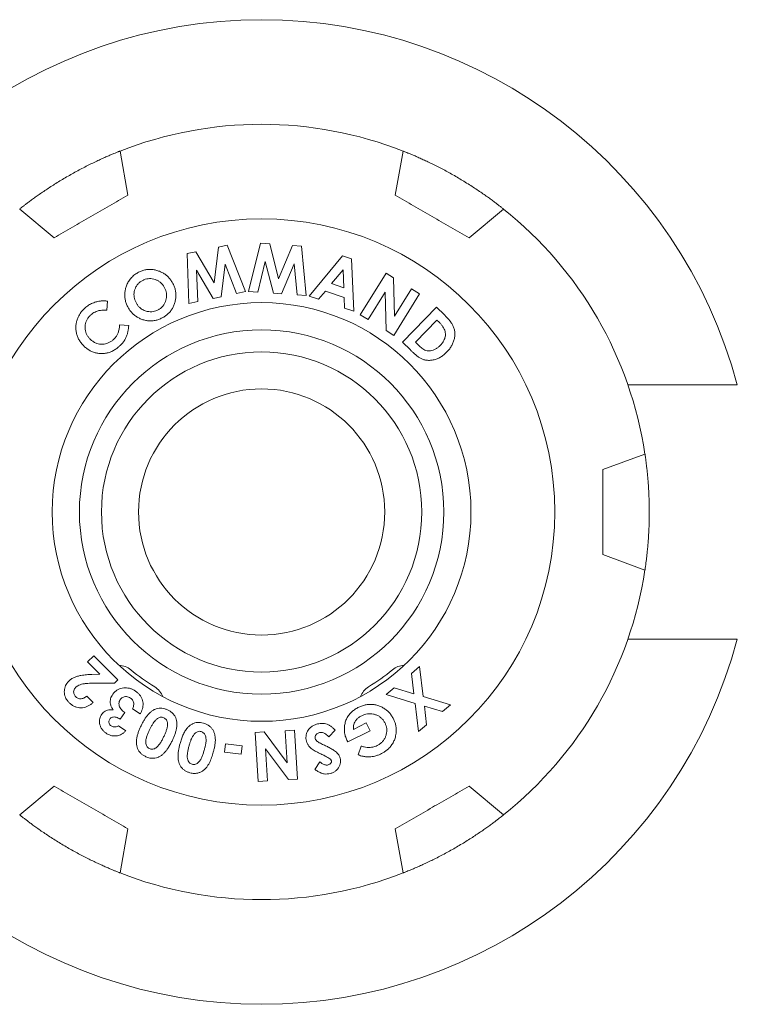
# Model space of a CAD drawing. Header units: inches. Extents: x 0.5 to 16.5, y 0.2 to 10.8.
# Tile 4 of 13: x 11.8 to 13.7, y 3.1 to 5.6. Entities that reach past the tile are written whole.
import ezdxf

# ---------------------------------------------------------------- set-up
doc = ezdxf.new("R2010")
doc.units = ezdxf.units.IN
doc.header["$MEASUREMENT"] = 0

msp = doc.modelspace()

# ---------------------------------------------------------------- linework, layer by layer
at = {"color": 7, "linetype": 'Continuous', "lineweight": 15}
for p, q in [((12.1036, 5.1951), (12.0839, 5.3073)), ((12.802, 5.3073), (12.7823, 5.1951)), ((11.8289, 5.1601), (11.9161, 5.0868)), ((12.9698, 5.0868), (13.057, 5.1601)), ((12.2537, 5.0468), (12.2764, 5.0516)), ((12.2764, 5.0516), (12.3224, 4.9724)), ((12.3224, 4.9724), (12.3332, 5.0635)), ((12.3332, 5.0635), (12.3556, 5.0681)), ((12.3556, 5.0681), (12.4017, 4.9504)), ((12.4101, 4.9508), (12.4404, 5.0735)), ((12.4404, 5.0735), (12.4636, 5.0719)), ((12.4636, 5.0719), (12.4861, 4.9831)), ((12.4861, 4.9831), (12.5215, 5.0677)), ((12.5215, 5.0677), (12.5443, 5.0661)), ((12.5443, 5.0661), (12.5564, 4.9403)), ((12.2582, 4.9204), (12.2537, 5.0468)), ((12.4524, 5.0266), (12.4331, 4.9491)), ((12.4729, 4.9463), (12.4524, 5.0266)), ((12.5639, 4.9387), (12.6487, 5.0409)), ((12.6487, 5.0409), (12.6714, 5.0333)), ((12.6714, 5.0333), (12.677, 4.9007)), ((12.278, 5.005), (12.2808, 4.9251)), ((12.3198, 4.9333), (12.278, 5.005)), ((12.3501, 5.02), (12.3403, 4.9376)), ((12.3793, 4.9457), (12.3501, 5.02)), ((12.5258, 5.0214), (12.4937, 4.9448)), ((12.5335, 4.9419), (12.5258, 5.0214)), ((12.6497, 5.0059), (12.6205, 4.9709)), ((12.6517, 4.9604), (12.6497, 5.0059)), ((12.6934, 4.8918), (12.7588, 4.9977)), ((12.7588, 4.9977), (12.7781, 4.9858)), ((12.7781, 4.9858), (12.7805, 4.888)), ((12.4017, 4.9504), (12.3793, 4.9457)), ((12.4331, 4.9491), (12.4101, 4.9508)), ((12.6049, 4.9519), (12.5872, 4.9309)), ((12.6528, 4.9357), (12.6049, 4.9519)), ((12.6205, 4.9709), (12.6517, 4.9604)), ((12.7805, 4.888), (12.8235, 4.9577)), ((12.8235, 4.9577), (12.8437, 4.9452)), ((12.0519, 4.9262), (12.0499, 4.9034)), ((12.2808, 4.9251), (12.2582, 4.9204)), ((12.3403, 4.9376), (12.3198, 4.9333)), ((12.4937, 4.9448), (12.4729, 4.9463)), ((12.5564, 4.9403), (12.5335, 4.9419)), ((12.5872, 4.9309), (12.5639, 4.9387)), ((12.6538, 4.9085), (12.6528, 4.9357)), ((12.7565, 4.9488), (12.7136, 4.8793)), ((12.7589, 4.8513), (12.7565, 4.9488)), ((12.8437, 4.9452), (12.7783, 4.8393)), ((12.677, 4.9007), (12.6538, 4.9085)), ((12.8003, 4.8222), (12.8871, 4.9108)), ((12.8871, 4.9108), (12.9071, 4.8913)), ((12.7136, 4.8793), (12.6934, 4.8918)), ((12.888, 4.8781), (12.8333, 4.8222)), ((12.8937, 4.8725), (12.888, 4.8781)), ((12.0826, 4.8665), (12.1057, 4.8646)), ((12.7783, 4.8393), (12.7589, 4.8513)), ((12.8206, 4.8023), (12.8003, 4.8222)), ((12.8333, 4.8222), (12.8411, 4.8146)), ((13.3729, 4.7134), (13.6196, 4.7134)), ((13.4161, 4.5381), (13.3091, 4.4991)), ((13.3091, 4.2826), (13.4161, 4.2436)), ((13.6196, 4.0684), (13.3729, 4.0684)), ((12.0011, 4.0105), (12.0167, 4.026)), ((12.0167, 4.026), (12.0779, 3.9646)), ((12.0326, 3.9789), (12.0011, 4.0105)), ((12.0122, 3.9784), (12.0326, 3.9789)), ((12.8235, 3.9812), (12.8442, 3.9985)), ((12.8298, 3.9293), (12.8235, 3.9812)), ((12.8442, 3.9985), (12.8532, 3.9221)), ((12.0698, 3.9566), (12.0145, 3.9561)), ((12.0779, 3.9646), (12.0698, 3.9566)), ((12.7591, 3.9272), (12.7796, 3.9443)), ((12.8328, 3.905), (12.7591, 3.9272)), ((12.7796, 3.9443), (12.8298, 3.9293)), ((11.999, 3.9236), (12.0154, 3.9072)), ((12.8412, 3.8332), (12.8328, 3.905)), ((12.8532, 3.9221), (12.9223, 3.9013)), ((12.9223, 3.9013), (12.9018, 3.8842)), ((12.0956, 3.8815), (12.0839, 3.865)), ((12.1345, 3.878), (12.1154, 3.8915)), ((12.8562, 3.8979), (12.8616, 3.8504)), ((12.9018, 3.8842), (12.8562, 3.8979)), ((12.6759, 3.839), (12.7082, 3.8552)), ((12.7082, 3.8552), (12.7182, 3.8352)), ((12.8616, 3.8504), (12.8412, 3.8332)), ((12.0797, 3.8483), (12.0982, 3.8352)), ((12.4265, 3.8309), (12.4493, 3.8323)), ((12.4341, 3.7066), (12.4265, 3.8309)), ((12.4493, 3.8323), (12.5075, 3.754)), ((12.5025, 3.8356), (12.5262, 3.837)), ((12.5075, 3.754), (12.5025, 3.8356)), ((12.5262, 3.837), (12.5338, 3.7127)), ((12.6299, 3.8366), (12.6138, 3.8201)), ((12.7182, 3.8352), (12.662, 3.8071)), ((12.3488, 3.781), (12.3513, 3.8023)), ((12.3513, 3.8023), (12.3938, 3.7972)), ((12.662, 3.8071), (12.6595, 3.8117)), ((12.3913, 3.7759), (12.3488, 3.781)), ((12.3938, 3.7972), (12.3913, 3.7759)), ((12.4528, 3.7899), (12.4578, 3.708)), ((12.5111, 3.7113), (12.4528, 3.7899)), ((12.6883, 3.7742), (12.6958, 3.7965)), ((12.5778, 3.7371), (12.5907, 3.7564)), ((12.4578, 3.708), (12.4341, 3.7066)), ((12.5338, 3.7127), (12.5111, 3.7113)), ((11.9161, 3.6949), (11.8289, 3.6217)), ((13.057, 3.6217), (12.9698, 3.6949)), ((12.0839, 3.4745), (12.1036, 3.5866)), ((12.7823, 3.5866), (12.802, 3.4745))]:
    msp.add_line(p, q, dxfattribs=at)
for radius in [0.7443, 0.5315, 0.4625, 0.4065, 0.3125]:
    msp.add_circle((12.443, 4.3909), radius, dxfattribs=at)
for centre, radius, start, end in [((12.443, 4.3909), 1.25, 14.9514, 165.0486), ((12.443, 4.3909), 0.9843, 68.6027, 111.3973), ((12.443, 4.3909), 0.9843, 8.6027, 51.3973), ((12.443, 4.3909), 0.9843, 308.6027, 351.3973), ((12.443, 4.3909), 1.25, 194.9514, 345.0486), ((12.0788, 3.9517), 0.05, 50.3323, 87.3916), ((12.8071, 3.9517), 0.05, 92.6084, 129.6677), ((12.443, 4.3909), 0.5205, 230.3323, 238.5946), ((12.443, 4.3909), 0.5205, 301.4054, 309.6677), ((12.1456, 3.9039), 0.05, 21.5352, 58.5946), ((12.7403, 3.9039), 0.05, 121.4054, 158.4648), ((12.443, 4.3909), 0.9843, 248.6027, 291.3973)]:
    msp.add_arc(centre, radius, start, end, dxfattribs=at)
for points, knots in [([(12.0839, 5.3073), (12.0837, 5.3072), (12.0835, 5.3071), (12.0816, 5.3064), (12.0787, 5.3053), (12.0743, 5.3035), (12.0682, 5.301), (12.06, 5.2976), (12.0505, 5.2935), (12.0396, 5.2887), (12.0276, 5.2832), (12.0147, 5.2771), (12.0011, 5.2704), (11.9871, 5.2632), (11.9728, 5.2556), (11.9586, 5.2477), (11.9445, 5.2396), (11.9307, 5.2314), (11.9174, 5.2231), (11.9047, 5.2149), (11.8926, 5.2069), (11.8812, 5.1991), (11.8708, 5.1917), (11.8612, 5.1848), (11.8527, 5.1785), (11.8453, 5.1729), (11.8392, 5.1682), (11.8344, 5.1645), (11.831, 5.1618), (11.8292, 5.1603), (11.829, 5.1601), (11.8289, 5.1601)], [0, 0, 0, 0, 0.0298048, 0.0597346, 0.0896641, 0.1194686, 0.1562014, 0.1930519, 0.229782, 0.2662623, 0.3028619, 0.3393363, 0.374985, 0.4107526, 0.446396, 0.4809075, 0.5155325, 0.5500438, 0.5839904, 0.6180444, 0.6519951, 0.6863876, 0.7208856, 0.7552829, 0.7907312, 0.8262883, 0.8617394, 0.898086, 0.9345466, 0.9708938, 1, 1, 1, 1]), ([(13.057, 5.1601), (13.0569, 5.1601), (13.0567, 5.1603), (13.0552, 5.1615), (13.0527, 5.1635), (13.049, 5.1664), (13.0437, 5.1705), (13.0367, 5.1759), (13.0284, 5.1821), (13.0188, 5.1891), (13.0081, 5.1968), (12.9963, 5.2049), (12.9838, 5.2133), (12.9705, 5.2218), (12.9568, 5.2304), (12.9428, 5.2388), (12.9288, 5.2469), (12.9147, 5.2547), (12.9009, 5.2621), (12.8875, 5.2691), (12.8745, 5.2755), (12.8621, 5.2815), (12.8504, 5.2868), (12.8397, 5.2917), (12.83, 5.2959), (12.8214, 5.2995), (12.8143, 5.3024), (12.8086, 5.3047), (12.8046, 5.3063), (12.8024, 5.3071), (12.8022, 5.3072), (12.802, 5.3073)], [0, 0, 0, 0, 0.029805, 0.059735, 0.089664, 0.119469, 0.156201, 0.193052, 0.229782, 0.266262, 0.302862, 0.339336, 0.374985, 0.410753, 0.446396, 0.480907, 0.515533, 0.550044, 0.58399, 0.618044, 0.651995, 0.686388, 0.720886, 0.755283, 0.790731, 0.826288, 0.861739, 0.898086, 0.934547, 0.970894, 1, 1, 1, 1]), ([(11.9161, 5.0868), (11.9239, 5.0913), (11.9394, 5.1003), (11.9627, 5.1137), (11.9861, 5.1272), (12.0095, 5.1408), (12.033, 5.1543), (12.0566, 5.1679), (12.0801, 5.1815), (12.0958, 5.1906), (12.1036, 5.1951)], [0, 0, 0, 0, 0.124326, 0.248651, 0.373241, 0.497831, 0.623236, 0.748641, 0.874321, 1, 1, 1, 1]), ([(12.7823, 5.1951), (12.79, 5.1906), (12.8055, 5.1817), (12.8289, 5.1682), (12.8522, 5.1547), (12.8757, 5.1412), (12.8992, 5.1276), (12.9227, 5.114), (12.9463, 5.1004), (12.9619, 5.0914), (12.9698, 5.0868)], [0, 0, 0, 0, 0.124326, 0.248651, 0.373241, 0.497831, 0.623236, 0.748641, 0.874321, 1, 1, 1, 1]), ([(12.1308, 4.9997), (12.1337, 5.001), (12.1394, 5.0038), (12.1487, 5.0061), (12.1582, 5.0071), (12.1678, 5.0064), (12.1771, 5.0044), (12.186, 5.0013), (12.1941, 4.9971), (12.2015, 4.9919), (12.208, 4.9856), (12.2136, 4.9786), (12.2165, 4.9733), (12.2179, 4.9707)], [0, 0, 0, 0, 0.093328, 0.18666, 0.279975, 0.373295, 0.46663, 0.55997, 0.647978, 0.735971, 0.823964, 0.911996, 1, 1, 1, 1]), ([(12.103, 4.9121), (12.1016, 4.915), (12.0989, 4.9207), (12.0965, 4.93), (12.0954, 4.9395), (12.0957, 4.9491), (12.0974, 4.9585), (12.1007, 4.968), (12.1058, 4.9775), (12.1127, 4.9864), (12.121, 4.9941), (12.1275, 4.9978), (12.1308, 4.9997)], [0, 0, 0, 0, 0.0933525, 0.1866983, 0.280046, 0.3733934, 0.4667378, 0.5600853, 0.6700708, 0.7800635, 0.8900382, 1, 1, 1, 1]), ([(12.1411, 4.979), (12.139, 4.9778), (12.1347, 4.9753), (12.1292, 4.9704), (12.1248, 4.9644), (12.1216, 4.9578), (12.1195, 4.9507), (12.1188, 4.9434), (12.1194, 4.9362), (12.1213, 4.9292), (12.1233, 4.9248), (12.1243, 4.9226)], [0, 0, 0, 0, 0.112002, 0.223986, 0.335972, 0.447953, 0.55996, 0.669929, 0.779946, 0.889966, 1, 1, 1, 1]), ([(12.1968, 4.96), (12.1956, 4.9622), (12.1932, 4.9664), (12.1884, 4.972), (12.1826, 4.9766), (12.1761, 4.9801), (12.1692, 4.9825), (12.162, 4.9837), (12.1548, 4.9835), (12.1477, 4.982), (12.1433, 4.98), (12.1411, 4.979)], [0, 0, 0, 0, 0.1120153, 0.2240019, 0.3360053, 0.4480127, 0.5600306, 0.6700378, 0.7800079, 0.8899944, 1, 1, 1, 1]), ([(12.1801, 4.904), (12.1822, 4.9053), (12.1864, 4.9077), (12.1918, 4.9127), (12.1962, 4.9186), (12.1993, 4.9252), (12.2013, 4.9322), (12.2021, 4.9394), (12.2016, 4.9465), (12.1999, 4.9535), (12.1978, 4.9579), (12.1968, 4.96)], [0, 0, 0, 0, 0.111999, 0.22397, 0.335958, 0.447946, 0.559954, 0.669959, 0.779952, 0.889965, 1, 1, 1, 1]), ([(12.2179, 4.9707), (12.2193, 4.9678), (12.222, 4.9621), (12.2245, 4.9529), (12.2257, 4.9435), (12.2253, 4.934), (12.2236, 4.9246), (12.2206, 4.9158), (12.2166, 4.9076), (12.2115, 4.9002), (12.2054, 4.8937), (12.1984, 4.888), (12.1932, 4.8851), (12.1906, 4.8837)], [0, 0, 0, 0, 0.0933358, 0.1866823, 0.28, 0.3733174, 0.4666495, 0.5599875, 0.6479954, 0.7359815, 0.8239785, 0.9119894, 1, 1, 1, 1]), ([(11.9947, 4.909), (11.9977, 4.9114), (12.0036, 4.9163), (12.0139, 4.9215), (12.0241, 4.9249), (12.0338, 4.9266), (12.0429, 4.9272), (12.0489, 4.9265), (12.0519, 4.9262)], [0, 0, 0, 0, 0.186625, 0.37324, 0.559881, 0.706581, 0.853292, 1, 1, 1, 1]), ([(11.9881, 4.8162), (11.9861, 4.8187), (11.9819, 4.8237), (11.9771, 4.8322), (11.9736, 4.8412), (11.9716, 4.8507), (11.9711, 4.8604), (11.9722, 4.8699), (11.9746, 4.8789), (11.978, 4.8874), (11.9825, 4.8954), (11.988, 4.9027), (11.9924, 4.9069), (11.9947, 4.909)], [0, 0, 0, 0, 0.093346, 0.186677, 0.279987, 0.373303, 0.466626, 0.559937, 0.647954, 0.735963, 0.823979, 0.911986, 1, 1, 1, 1]), ([(12.0499, 4.9034), (12.0472, 4.9035), (12.0418, 4.9038), (12.0338, 4.9031), (12.0264, 4.9013), (12.02, 4.8987), (12.0145, 4.8956), (12.0112, 4.8929), (12.0096, 4.8915)], [0, 0, 0, 0, 0.186689, 0.373345, 0.559953, 0.706634, 0.853321, 1, 1, 1, 1]), ([(12.1906, 4.8837), (12.1877, 4.8823), (12.1819, 4.8796), (12.1726, 4.877), (12.1631, 4.8759), (12.1535, 4.8763), (12.1441, 4.8783), (12.1352, 4.8815), (12.127, 4.8857), (12.1196, 4.8909), (12.113, 4.8971), (12.1074, 4.9042), (12.1044, 4.9095), (12.103, 4.9121)], [0, 0, 0, 0, 0.093334, 0.186685, 0.280005, 0.373314, 0.466637, 0.559976, 0.647985, 0.735977, 0.823973, 0.911996, 1, 1, 1, 1]), ([(12.1243, 4.9226), (12.1255, 4.9206), (12.1277, 4.9165), (12.1321, 4.9112), (12.137, 4.9069), (12.1421, 4.9038), (12.1471, 4.9016), (12.1506, 4.9008), (12.1524, 4.9003)], [0, 0, 0, 0, 0.186677, 0.373327, 0.559907, 0.706608, 0.853301, 1, 1, 1, 1]), ([(12.1524, 4.9003), (12.155, 4.8999), (12.1603, 4.8991), (12.1677, 4.8997), (12.1744, 4.9014), (12.1782, 4.9032), (12.1801, 4.904)], [0, 0, 0, 0, 0.279954, 0.559867, 0.779921, 1, 1, 1, 1]), ([(12.0096, 4.8915), (12.0078, 4.8898), (12.0042, 4.8863), (12, 4.8801), (11.9969, 4.8733), (11.9952, 4.8659), (11.9948, 4.8585), (11.9956, 4.8511), (11.9978, 4.8441), (12.0012, 4.8376), (12.0043, 4.8338), (12.0059, 4.8319)], [0, 0, 0, 0, 0.112006, 0.224002, 0.335975, 0.447967, 0.559996, 0.670008, 0.779987, 0.889985, 1, 1, 1, 1]), ([(12.9071, 4.8913), (12.9092, 4.8892), (12.9133, 4.8851), (12.9191, 4.8785), (12.9244, 4.8716), (12.929, 4.8642), (12.9322, 4.856), (12.9336, 4.8474), (12.9336, 4.8383), (12.932, 4.8291), (12.9291, 4.82), (12.9247, 4.8114), (12.9193, 4.8035), (12.915, 4.7988), (12.9128, 4.7964)], [0, 0, 0, 0, 0.080047, 0.160094, 0.240131, 0.320135, 0.40007, 0.480022, 0.56, 0.64799, 0.735979, 0.823972, 0.911981, 1, 1, 1, 1]), ([(12.0662, 4.8282), (12.0682, 4.83), (12.072, 4.8337), (12.0765, 4.8404), (12.0798, 4.8483), (12.0817, 4.8571), (12.0823, 4.8633), (12.0826, 4.8665)], [0, 0, 0, 0, 0.186692, 0.373373, 0.559932, 0.779899, 1, 1, 1, 1]), ([(12.1057, 4.8646), (12.1055, 4.8618), (12.1049, 4.8561), (12.1035, 4.8477), (12.1013, 4.8394), (12.0979, 4.8314), (12.0932, 4.8239), (12.0876, 4.817), (12.0832, 4.8129), (12.081, 4.8109)], [0, 0, 0, 0, 0.140048, 0.280076, 0.420096, 0.560049, 0.706683, 0.853331, 1, 1, 1, 1]), ([(12.9097, 4.8431), (12.9095, 4.8453), (12.9091, 4.8495), (12.9067, 4.8555), (12.9033, 4.8614), (12.899, 4.8671), (12.8955, 4.8707), (12.8937, 4.8725)], [0, 0, 0, 0, 0.186452, 0.373112, 0.559806, 0.779889, 1, 1, 1, 1]), ([(12.0059, 4.8319), (12.0076, 4.83), (12.0111, 4.8264), (12.0174, 4.822), (12.0243, 4.8187), (12.0317, 4.8169), (12.0393, 4.8165), (12.0467, 4.8176), (12.0538, 4.8199), (12.0604, 4.8235), (12.0643, 4.8266), (12.0662, 4.8282)], [0, 0, 0, 0, 0.112017, 0.224001, 0.33597, 0.447987, 0.55999, 0.670021, 0.780016, 0.889993, 1, 1, 1, 1]), ([(12.8962, 4.8135), (12.8983, 4.8158), (12.9025, 4.8205), (12.9064, 4.8274), (12.9086, 4.8334), (12.9096, 4.8382), (12.9097, 4.8415), (12.9097, 4.8431)], [0, 0, 0, 0, 0.2800214, 0.5598003, 0.7064998, 0.8532978, 1, 1, 1, 1]), ([(12.081, 4.8109), (12.0785, 4.8088), (12.0735, 4.8047), (12.0652, 4.7996), (12.0561, 4.7958), (12.0466, 4.7935), (12.0369, 4.7928), (12.0273, 4.7935), (12.0181, 4.7957), (12.0096, 4.7991), (12.0017, 4.8038), (11.9944, 4.8095), (11.9902, 4.814), (11.9881, 4.8162)], [0, 0, 0, 0, 0.093343, 0.186702, 0.280026, 0.37333, 0.46665, 0.559977, 0.647979, 0.735961, 0.82396, 0.911984, 1, 1, 1, 1]), ([(12.9128, 4.7964), (12.9104, 4.7941), (12.9056, 4.7895), (12.8973, 4.7839), (12.8884, 4.7796), (12.8788, 4.7766), (12.8689, 4.7756), (12.8596, 4.7764), (12.8514, 4.7785), (12.8443, 4.782), (12.838, 4.7866), (12.832, 4.7916), (12.8262, 4.7969), (12.8225, 4.8005), (12.8206, 4.8023)], [0, 0, 0, 0, 0.0933435, 0.1867032, 0.2800355, 0.3733473, 0.4666422, 0.5599229, 0.6332511, 0.7065407, 0.7798864, 0.8532555, 0.9266277, 1, 1, 1, 1]), ([(12.8411, 4.8146), (12.8425, 4.8132), (12.8454, 4.8105), (12.85, 4.8066), (12.8548, 4.8032), (12.8602, 4.8006), (12.8662, 4.7995), (12.8725, 4.7999), (12.879, 4.8015), (12.8853, 4.8046), (12.8911, 4.8087), (12.8945, 4.8119), (12.8962, 4.8135)], [0, 0, 0, 0, 0.093376, 0.186754, 0.280119, 0.373366, 0.466645, 0.559919, 0.669903, 0.779903, 0.889944, 1, 1, 1, 1]), ([(13.6196, 4.7134), (13.6223, 4.7134), (13.6268, 4.7134), (13.6328, 4.7134), (13.6375, 4.7134), (13.6417, 4.7134), (13.6452, 4.7134), (13.6478, 4.7134), (13.6501, 4.7134), (13.6504, 4.7134), (13.6506, 4.7134)], [0, 0, 0, 0, 0.170517, 0.282118, 0.397071, 0.506574, 0.619465, 0.725353, 0.834518, 1, 1, 1, 1]), ([(13.4161, 4.2436), (13.4162, 4.2438), (13.4162, 4.244), (13.4165, 4.246), (13.4169, 4.2491), (13.4176, 4.2538), (13.4185, 4.2604), (13.4197, 4.2691), (13.4209, 4.2795), (13.4222, 4.2913), (13.4234, 4.3044), (13.4246, 4.3186), (13.4256, 4.3337), (13.4264, 4.3495), (13.4269, 4.3656), (13.4272, 4.3819), (13.4272, 4.3982), (13.427, 4.4142), (13.4265, 4.4299), (13.4257, 4.445), (13.4248, 4.4595), (13.4238, 4.4732), (13.4226, 4.486), (13.4214, 4.4977), (13.4202, 4.5082), (13.4191, 4.5174), (13.418, 4.5251), (13.4172, 4.5311), (13.4165, 4.5353), (13.4162, 4.5377), (13.4161, 4.538), (13.4161, 4.5381)], [0, 0, 0, 0, 0.029805, 0.059735, 0.089664, 0.119469, 0.156201, 0.193052, 0.229782, 0.266262, 0.302862, 0.339336, 0.374985, 0.410753, 0.446396, 0.480907, 0.515533, 0.550044, 0.58399, 0.618044, 0.651995, 0.686388, 0.720886, 0.755283, 0.790731, 0.826288, 0.861739, 0.898086, 0.934547, 0.970894, 1, 1, 1, 1]), ([(13.3091, 4.4991), (13.3091, 4.4902), (13.3091, 4.4656), (13.3091, 4.4251), (13.3091, 4.3777), (13.3091, 4.3301), (13.3091, 4.2985), (13.3091, 4.2826)], [0, 0, 0, 0, 0.123658, 0.341829, 0.560363, 0.779998, 1, 1, 1, 1]), ([(13.6506, 4.0684), (13.6506, 4.0684), (13.6506, 4.0684), (13.6499, 4.0684), (13.6483, 4.0684), (13.646, 4.0684), (13.6429, 4.0684), (13.6392, 4.0684), (13.635, 4.0684), (13.6302, 4.0684), (13.6251, 4.0684), (13.6214, 4.0684), (13.6196, 4.0684)], [0, 0, 0, 0, 0.047159, 0.147783, 0.251305, 0.352396, 0.456293, 0.559777, 0.666077, 0.773009, 0.882866, 1, 1, 1, 1]), ([(11.9528, 3.9609), (11.9551, 3.9629), (11.9595, 3.9668), (11.9675, 3.9709), (11.9758, 3.974), (11.9861, 3.9764), (11.9983, 3.9779), (12.0075, 3.9783), (12.0122, 3.9784)], [0, 0, 0, 0, 0.1398722, 0.2798358, 0.4198534, 0.5598764, 0.7799115, 1, 1, 1, 1]), ([(11.9543, 3.9069), (11.9528, 3.9086), (11.9497, 3.9119), (11.9461, 3.9176), (11.9435, 3.9238), (11.9421, 3.9305), (11.9421, 3.9372), (11.9432, 3.9438), (11.9453, 3.9501), (11.9484, 3.956), (11.9514, 3.9593), (11.9528, 3.9609)], [0, 0, 0, 0, 0.112018, 0.224072, 0.336035, 0.448007, 0.560022, 0.670001, 0.780009, 0.89005, 1, 1, 1, 1]), ([(12.0145, 3.9561), (12.0117, 3.9561), (12.006, 3.9561), (11.9974, 3.9555), (11.9895, 3.9545), (11.9824, 3.9525), (11.9761, 3.9498), (11.9726, 3.947), (11.9709, 3.9455)], [0, 0, 0, 0, 0.186766, 0.373531, 0.560229, 0.706889, 0.853562, 1, 1, 1, 1]), ([(11.9709, 3.9455), (11.9698, 3.9442), (11.9676, 3.9417), (11.9659, 3.9369), (11.9657, 3.9322), (11.9667, 3.928), (11.9686, 3.9245), (11.9703, 3.9226), (11.9712, 3.9216)], [0, 0, 0, 0, 0.186593, 0.373108, 0.559688, 0.706325, 0.853188, 1, 1, 1, 1]), ([(12.0665, 3.8883), (12.0649, 3.8905), (12.0619, 3.8949), (12.0592, 3.9025), (12.0585, 3.9099), (12.0595, 3.9167), (12.0616, 3.9227), (12.0639, 3.9262), (12.065, 3.928)], [0, 0, 0, 0, 0.18666, 0.37328, 0.559812, 0.706494, 0.853205, 1, 1, 1, 1]), ([(12.065, 3.928), (12.0665, 3.9299), (12.0696, 3.9338), (12.0754, 3.9384), (12.082, 3.9418), (12.0892, 3.9438), (12.0965, 3.9446), (12.1038, 3.9441), (12.1109, 3.9423), (12.1176, 3.9394), (12.1216, 3.9367), (12.1237, 3.9354)], [0, 0, 0, 0, 0.111978, 0.223947, 0.335889, 0.447896, 0.55991, 0.6699, 0.779907, 0.88994, 1, 1, 1, 1]), ([(12.1237, 3.9354), (12.1256, 3.9339), (12.1295, 3.931), (12.1344, 3.9255), (12.1384, 3.9193), (12.1409, 3.9125), (12.1422, 3.9053), (12.1421, 3.898), (12.1406, 3.891), (12.1381, 3.8842), (12.1357, 3.8801), (12.1345, 3.878)], [0, 0, 0, 0, 0.112034, 0.224045, 0.336007, 0.447981, 0.55997, 0.669928, 0.77991, 0.889953, 1, 1, 1, 1]), ([(12.0154, 3.9072), (12.0135, 3.9055), (12.0096, 3.9022), (12.0031, 3.8982), (11.996, 3.8952), (11.9884, 3.8937), (11.9808, 3.8936), (11.9733, 3.895), (11.9663, 3.8978), (11.9598, 3.9018), (11.9562, 3.9052), (11.9543, 3.9069)], [0, 0, 0, 0, 0.112063, 0.224095, 0.336083, 0.448069, 0.560027, 0.669985, 0.779959, 0.889964, 1, 1, 1, 1]), ([(11.9712, 3.9216), (11.9723, 3.9206), (11.9745, 3.9187), (11.9786, 3.9169), (11.9829, 3.9164), (11.9874, 3.9168), (11.9916, 3.9183), (11.9956, 3.9207), (11.9979, 3.9227), (11.999, 3.9236)], [0, 0, 0, 0, 0.139928, 0.279726, 0.419686, 0.55966, 0.706395, 0.853194, 1, 1, 1, 1]), ([(12.084, 3.9145), (12.0831, 3.9129), (12.0812, 3.9097), (12.0806, 3.9042), (12.0815, 3.8988), (12.0837, 3.8936), (12.087, 3.8891), (12.091, 3.885), (12.0941, 3.8827), (12.0956, 3.8815)], [0, 0, 0, 0, 0.139747, 0.279475, 0.419428, 0.55946, 0.706226, 0.853073, 1, 1, 1, 1]), ([(12.1101, 3.9184), (12.1086, 3.9194), (12.1054, 3.9213), (12.0999, 3.9224), (12.0948, 3.9219), (12.0903, 3.9204), (12.0867, 3.9179), (12.0849, 3.9156), (12.084, 3.9145)], [0, 0, 0, 0, 0.186657, 0.373432, 0.560061, 0.706736, 0.853299, 1, 1, 1, 1]), ([(12.1154, 3.8915), (12.1162, 3.8932), (12.1177, 3.8966), (12.1188, 3.9023), (12.1183, 3.9076), (12.1164, 3.9121), (12.1137, 3.9157), (12.1113, 3.9175), (12.1101, 3.9184)], [0, 0, 0, 0, 0.186814, 0.373385, 0.559564, 0.706354, 0.853133, 1, 1, 1, 1]), ([(12.6877, 3.8943), (12.6907, 3.8956), (12.6967, 3.8984), (12.7062, 3.9011), (12.716, 3.9024), (12.7259, 3.9023), (12.7357, 3.9005), (12.7449, 3.8973), (12.7532, 3.8928), (12.7608, 3.8873), (12.7676, 3.8809), (12.7733, 3.8735), (12.7763, 3.8681), (12.7778, 3.8654)], [0, 0, 0, 0, 0.093354, 0.186689, 0.280011, 0.373334, 0.46665, 0.559969, 0.647973, 0.73598, 0.823991, 0.911993, 1, 1, 1, 1]), ([(12.0475, 3.8298), (12.0455, 3.8313), (12.0415, 3.8344), (12.0368, 3.8404), (12.0334, 3.8472), (12.0317, 3.854), (12.0312, 3.8605), (12.032, 3.8664), (12.0339, 3.8721), (12.036, 3.8755), (12.037, 3.8772)], [0, 0, 0, 0, 0.140046, 0.280029, 0.419962, 0.559924, 0.669944, 0.779963, 0.889972, 1, 1, 1, 1]), ([(12.037, 3.8772), (12.0383, 3.8788), (12.0409, 3.882), (12.0461, 3.8856), (12.0522, 3.8881), (12.0592, 3.8892), (12.064, 3.8886), (12.0665, 3.8883)], [0, 0, 0, 0, 0.186681, 0.373332, 0.560035, 0.779938, 1, 1, 1, 1]), ([(12.1369, 3.8478), (12.1382, 3.8505), (12.1408, 3.8558), (12.1452, 3.8636), (12.1501, 3.8711), (12.1557, 3.8781), (12.1619, 3.8837), (12.1684, 3.8883), (12.1752, 3.8914), (12.1826, 3.8931), (12.19, 3.8929), (12.1973, 3.8913), (12.2019, 3.8894), (12.2042, 3.8884)], [0, 0, 0, 0, 0.100074, 0.200154, 0.300216, 0.400249, 0.500251, 0.583591, 0.666871, 0.75009, 0.833345, 0.916648, 1, 1, 1, 1]), ([(12.2042, 3.8884), (12.2064, 3.8872), (12.2108, 3.885), (12.2166, 3.8804), (12.2215, 3.8748), (12.2251, 3.8683), (12.2272, 3.8612), (12.2281, 3.8534), (12.2278, 3.845), (12.2261, 3.8362), (12.2235, 3.8278), (12.2203, 3.8195), (12.2178, 3.8141), (12.2166, 3.8114)], [0, 0, 0, 0, 0.08334, 0.166639, 0.249911, 0.333168, 0.416457, 0.499792, 0.599777, 0.699802, 0.799852, 0.899922, 1, 1, 1, 1]), ([(12.6595, 3.8117), (12.6581, 3.8151), (12.6551, 3.8217), (12.6531, 3.8325), (12.6529, 3.8434), (12.6544, 3.8543), (12.6578, 3.8646), (12.663, 3.8741), (12.67, 3.8823), (12.6783, 3.8891), (12.6846, 3.8925), (12.6877, 3.8943)], [0, 0, 0, 0, 0.111998, 0.223987, 0.335996, 0.448017, 0.560017, 0.669991, 0.779965, 0.889953, 1, 1, 1, 1]), ([(12.7564, 3.8549), (12.7551, 3.8572), (12.7526, 3.8617), (12.7474, 3.8675), (12.7412, 3.8723), (12.7342, 3.8757), (12.7268, 3.8779), (12.7191, 3.8789), (12.7115, 3.8784), (12.704, 3.8767), (12.6994, 3.8746), (12.6971, 3.8735)], [0, 0, 0, 0, 0.1119924, 0.2239934, 0.3359622, 0.4479424, 0.5599632, 0.6699664, 0.7799536, 0.8899812, 1, 1, 1, 1]), ([(12.0575, 3.8648), (12.0568, 3.8637), (12.0556, 3.8617), (12.0551, 3.858), (12.0558, 3.8542), (12.0578, 3.8505), (12.0601, 3.8487), (12.0612, 3.8479)], [0, 0, 0, 0, 0.186705, 0.37337, 0.560099, 0.779886, 1, 1, 1, 1]), ([(12.0839, 3.865), (12.0823, 3.8659), (12.0791, 3.8677), (12.0741, 3.8699), (12.069, 3.8707), (12.0643, 3.8699), (12.0603, 3.8681), (12.0584, 3.8659), (12.0575, 3.8648)], [0, 0, 0, 0, 0.187054, 0.373992, 0.56044, 0.707035, 0.853576, 1, 1, 1, 1]), ([(12.1788, 3.8666), (12.177, 3.8652), (12.1736, 3.8624), (12.1694, 3.8572), (12.1655, 3.8514), (12.1618, 3.8449), (12.1595, 3.8402), (12.1584, 3.8379)], [0, 0, 0, 0, 0.18651, 0.373139, 0.559862, 0.779934, 1, 1, 1, 1]), ([(12.1948, 3.8684), (12.1933, 3.869), (12.1904, 3.8701), (12.1858, 3.8698), (12.182, 3.8685), (12.1798, 3.8672), (12.1788, 3.8666)], [0, 0, 0, 0, 0.279774, 0.559237, 0.779601, 1, 1, 1, 1]), ([(12.1953, 3.822), (12.1965, 3.8246), (12.1989, 3.8298), (12.2019, 3.8379), (12.204, 3.8455), (12.2046, 3.8527), (12.2035, 3.8584), (12.2014, 3.863), (12.1986, 3.8663), (12.1961, 3.8677), (12.1948, 3.8684)], [0, 0, 0, 0, 0.166864, 0.333706, 0.500464, 0.62544, 0.750267, 0.833557, 0.916749, 1, 1, 1, 1]), ([(12.236, 3.8033), (12.237, 3.8068), (12.2391, 3.8139), (12.2431, 3.8243), (12.248, 3.8343), (12.2539, 3.8423), (12.26, 3.8484), (12.2662, 3.8527), (12.2731, 3.8555), (12.2804, 3.8566), (12.2879, 3.8563), (12.2927, 3.8552), (12.2951, 3.8546)], [0, 0, 0, 0, 0.1251, 0.250186, 0.375226, 0.500172, 0.583528, 0.666836, 0.750083, 0.833343, 0.916649, 1, 1, 1, 1]), ([(12.2951, 3.8546), (12.2974, 3.8539), (12.3021, 3.8524), (12.3086, 3.8489), (12.3144, 3.8443), (12.319, 3.8385), (12.3223, 3.8319), (12.3245, 3.8244), (12.3257, 3.8161), (12.3255, 3.8072), (12.3244, 3.7985), (12.3227, 3.7898), (12.3212, 3.7841), (12.3204, 3.7813)], [0, 0, 0, 0, 0.083335, 0.166643, 0.249927, 0.333197, 0.41648, 0.499816, 0.5998, 0.699809, 0.799863, 0.899932, 1, 1, 1, 1]), ([(12.5568, 3.8091), (12.5563, 3.8112), (12.5554, 3.8154), (12.5555, 3.822), (12.5568, 3.8284), (12.5594, 3.8344), (12.5634, 3.8403), (12.5691, 3.8458), (12.5765, 3.8501), (12.5819, 3.8518), (12.5846, 3.8526)], [0, 0, 0, 0, 0.112063, 0.224087, 0.336077, 0.448105, 0.560132, 0.706672, 0.853295, 1, 1, 1, 1]), ([(12.5846, 3.8526), (12.587, 3.8531), (12.5916, 3.8541), (12.5988, 3.8543), (12.6059, 3.8532), (12.6127, 3.8507), (12.619, 3.8469), (12.6248, 3.8421), (12.6282, 3.8385), (12.6299, 3.8366)], [0, 0, 0, 0, 0.140018, 0.27999, 0.419954, 0.559925, 0.706566, 0.85326, 1, 1, 1, 1]), ([(12.6971, 3.8735), (12.6947, 3.8722), (12.69, 3.8696), (12.6839, 3.8642), (12.6796, 3.8581), (12.6771, 3.8516), (12.6759, 3.8453), (12.6759, 3.8411), (12.6759, 3.839)], [0, 0, 0, 0, 0.186765, 0.37338, 0.559864, 0.706521, 0.853239, 1, 1, 1, 1]), ([(12.7365, 3.798), (12.7387, 3.7992), (12.7431, 3.8017), (12.7489, 3.8065), (12.7537, 3.8124), (12.7573, 3.819), (12.7598, 3.8261), (12.7611, 3.8334), (12.7609, 3.8409), (12.7594, 3.8482), (12.7574, 3.8527), (12.7564, 3.8549)], [0, 0, 0, 0, 0.112024, 0.22404, 0.336015, 0.448008, 0.560029, 0.670011, 0.779978, 0.889989, 1, 1, 1, 1]), ([(12.7778, 3.8654), (12.7791, 3.8627), (12.7815, 3.8574), (12.7838, 3.8488), (12.7849, 3.8407), (12.7849, 3.8331), (12.7841, 3.8262), (12.783, 3.8217), (12.7825, 3.8195)], [0, 0, 0, 0, 0.186648, 0.373305, 0.559923, 0.706614, 0.853305, 1, 1, 1, 1]), ([(12.0774, 3.8229), (12.0755, 3.8226), (12.0716, 3.822), (12.0656, 3.8223), (12.0595, 3.8236), (12.0533, 3.826), (12.0494, 3.8285), (12.0475, 3.8298)], [0, 0, 0, 0, 0.186651, 0.3733769, 0.5600053, 0.779965, 1, 1, 1, 1]), ([(12.0612, 3.8479), (12.0622, 3.8472), (12.0644, 3.8459), (12.068, 3.845), (12.0719, 3.845), (12.076, 3.8459), (12.0785, 3.8475), (12.0797, 3.8483)], [0, 0, 0, 0, 0.186613, 0.37346, 0.560258, 0.780118, 1, 1, 1, 1]), ([(12.0982, 3.8352), (12.0966, 3.8336), (12.0933, 3.8303), (12.088, 3.8267), (12.0827, 3.8242), (12.0792, 3.8233), (12.0774, 3.8229)], [0, 0, 0, 0, 0.28005, 0.560015, 0.78001, 1, 1, 1, 1]), ([(12.1488, 3.7696), (12.1466, 3.7708), (12.1422, 3.7731), (12.1363, 3.7778), (12.1314, 3.7836), (12.1279, 3.7902), (12.1258, 3.7974), (12.125, 3.8054), (12.1254, 3.8139), (12.1272, 3.8227), (12.1299, 3.8313), (12.1331, 3.8396), (12.1356, 3.8451), (12.1369, 3.8478)], [0, 0, 0, 0, 0.083341, 0.166652, 0.24993, 0.333181, 0.416453, 0.499775, 0.59977, 0.699794, 0.799856, 0.899928, 1, 1, 1, 1]), ([(12.1584, 3.8379), (12.1571, 3.8352), (12.1547, 3.8299), (12.1516, 3.8217), (12.1494, 3.8139), (12.1485, 3.8066), (12.1493, 3.8008), (12.1513, 3.796), (12.1541, 3.7925), (12.1566, 3.791), (12.1579, 3.7903)], [0, 0, 0, 0, 0.166861, 0.333713, 0.50049, 0.625484, 0.750332, 0.833595, 0.916788, 1, 1, 1, 1]), ([(12.2739, 3.8288), (12.2724, 3.8272), (12.2695, 3.8239), (12.2663, 3.8181), (12.2635, 3.8117), (12.2609, 3.8047), (12.2595, 3.7998), (12.2588, 3.7973)], [0, 0, 0, 0, 0.186467, 0.3731, 0.559834, 0.779927, 1, 1, 1, 1]), ([(12.2893, 3.8334), (12.2878, 3.8337), (12.2846, 3.8343), (12.2802, 3.8333), (12.2767, 3.8313), (12.2748, 3.8297), (12.2739, 3.8288)], [0, 0, 0, 0, 0.279743, 0.559431, 0.779601, 1, 1, 1, 1]), ([(12.2978, 3.788), (12.2985, 3.7908), (12.3, 3.7963), (12.3015, 3.8047), (12.3022, 3.8125), (12.3016, 3.8197), (12.2996, 3.8251), (12.2967, 3.8292), (12.2934, 3.832), (12.2907, 3.8329), (12.2893, 3.8334)], [0, 0, 0, 0, 0.166865, 0.333714, 0.500477, 0.625427, 0.750308, 0.833587, 0.916775, 1, 1, 1, 1]), ([(12.5898, 3.8308), (12.5886, 3.8304), (12.5861, 3.8297), (12.5829, 3.8275), (12.5806, 3.8248), (12.5791, 3.8219), (12.5784, 3.8189), (12.5787, 3.8169), (12.5789, 3.8159)], [0, 0, 0, 0, 0.186715, 0.373434, 0.560026, 0.706707, 0.853521, 1, 1, 1, 1]), ([(12.6138, 3.8201), (12.6126, 3.8213), (12.6102, 3.8238), (12.6061, 3.827), (12.602, 3.8295), (12.5978, 3.831), (12.5938, 3.8316), (12.5911, 3.8311), (12.5898, 3.8308)], [0, 0, 0, 0, 0.186768, 0.373475, 0.560155, 0.706813, 0.853481, 1, 1, 1, 1]), ([(12.1579, 3.7903), (12.1593, 3.7897), (12.1621, 3.7886), (12.1668, 3.7885), (12.1712, 3.7897), (12.1752, 3.792), (12.1786, 3.7951), (12.1827, 3.7996), (12.1869, 3.8059), (12.1914, 3.8138), (12.194, 3.8193), (12.1953, 3.822)], [0, 0, 0, 0, 0.083242, 0.166494, 0.249724, 0.333031, 0.41641, 0.499799, 0.666466, 0.833221, 1, 1, 1, 1]), ([(12.2166, 3.8114), (12.2152, 3.8085), (12.2124, 3.8028), (12.2075, 3.7944), (12.2026, 3.787), (12.1974, 3.7806), (12.192, 3.7751), (12.1878, 3.7723), (12.1857, 3.7709)], [0, 0, 0, 0, 0.186694, 0.373406, 0.560063, 0.706741, 0.853447, 1, 1, 1, 1]), ([(12.2611, 3.7287), (12.2588, 3.7295), (12.254, 3.731), (12.2475, 3.7346), (12.2417, 3.7394), (12.2371, 3.7453), (12.2338, 3.752), (12.2317, 3.7596), (12.2306, 3.768), (12.2309, 3.777), (12.232, 3.7859), (12.2337, 3.7946), (12.2353, 3.8004), (12.236, 3.8033)], [0, 0, 0, 0, 0.083321, 0.166613, 0.249905, 0.333185, 0.416472, 0.499788, 0.59977, 0.699805, 0.799861, 0.899933, 1, 1, 1, 1]), ([(12.5766, 3.7851), (12.5749, 3.7861), (12.5715, 3.7882), (12.5668, 3.792), (12.5624, 3.7966), (12.5589, 3.8024), (12.5575, 3.8069), (12.5568, 3.8091)], [0, 0, 0, 0, 0.186795, 0.373535, 0.560201, 0.780103, 1, 1, 1, 1]), ([(12.5789, 3.8159), (12.5796, 3.8143), (12.5809, 3.811), (12.585, 3.8076), (12.5915, 3.8038), (12.5968, 3.8013), (12.6005, 3.7996)], [0, 0, 0, 0, 0.185897, 0.372423, 0.559316, 1, 1, 1, 1]), ([(12.7825, 3.8195), (12.7814, 3.8161), (12.7793, 3.8093), (12.7741, 3.8), (12.7679, 3.7923), (12.7612, 3.7861), (12.7544, 3.7812), (12.7495, 3.7786), (12.747, 3.7773)], [0, 0, 0, 0, 0.1866454, 0.3732745, 0.5598651, 0.7065422, 0.8532658, 1, 1, 1, 1]), ([(12.2588, 3.7973), (12.2581, 3.7945), (12.2566, 3.7888), (12.2549, 3.7802), (12.2541, 3.7722), (12.2545, 3.7649), (12.2563, 3.7593), (12.2591, 3.755), (12.2624, 3.752), (12.2651, 3.751), (12.2665, 3.7505)], [0, 0, 0, 0, 0.166867, 0.333728, 0.500518, 0.62551, 0.750376, 0.833658, 0.916817, 1, 1, 1, 1]), ([(12.2665, 3.7505), (12.268, 3.7502), (12.271, 3.7496), (12.2755, 3.7503), (12.2797, 3.7521), (12.2832, 3.7552), (12.286, 3.7587), (12.2892, 3.7638), (12.2923, 3.7708), (12.2953, 3.7793), (12.2969, 3.7851), (12.2978, 3.788)], [0, 0, 0, 0, 0.083273, 0.166507, 0.249728, 0.333031, 0.416411, 0.499799, 0.666467, 0.833223, 1, 1, 1, 1]), ([(12.3204, 3.7813), (12.3191, 3.7767), (12.3164, 3.7675), (12.3117, 3.7563), (12.3069, 3.7477), (12.3026, 3.7415), (12.2989, 3.738), (12.2971, 3.7363)], [0, 0, 0, 0, 0.280046, 0.560007, 0.706701, 0.853406, 1, 1, 1, 1]), ([(12.596, 3.7754), (12.5923, 3.7772), (12.5872, 3.7796), (12.5808, 3.7828), (12.578, 3.7843), (12.5766, 3.7851)], [0, 0, 0, 0, 0.560024, 0.780028, 1, 1, 1, 1]), ([(12.6166, 3.7644), (12.6148, 3.7655), (12.6111, 3.7679), (12.6041, 3.7714), (12.599, 3.7739), (12.596, 3.7754)], [0, 0, 0, 0, 0.279847, 0.559906, 1, 1, 1, 1]), ([(12.6005, 3.7996), (12.6037, 3.7981), (12.6099, 3.7952), (12.6191, 3.7904), (12.6269, 3.7858), (12.6328, 3.7811), (12.637, 3.7766), (12.6404, 3.7715), (12.6417, 3.7676), (12.6424, 3.7657)], [0, 0, 0, 0, 0.186719, 0.373436, 0.560095, 0.670069, 0.780059, 0.890091, 1, 1, 1, 1]), ([(12.6958, 3.7965), (12.6983, 3.7957), (12.7033, 3.794), (12.711, 3.7928), (12.7183, 3.7928), (12.725, 3.7938), (12.7309, 3.7954), (12.7346, 3.7971), (12.7365, 3.798)], [0, 0, 0, 0, 0.186667, 0.373331, 0.559954, 0.706604, 0.853319, 1, 1, 1, 1]), ([(12.747, 3.7773), (12.7444, 3.7761), (12.7391, 3.7736), (12.7313, 3.7712), (12.7239, 3.7696), (12.7194, 3.7692), (12.7171, 3.769)], [0, 0, 0, 0, 0.279986, 0.559941, 0.779965, 1, 1, 1, 1]), ([(12.1857, 3.7709), (12.1836, 3.7698), (12.1793, 3.7676), (12.1723, 3.7657), (12.1656, 3.7652), (12.1595, 3.766), (12.154, 3.7674), (12.1505, 3.7689), (12.1488, 3.7696)], [0, 0, 0, 0, 0.186675, 0.373286, 0.559844, 0.706535, 0.853282, 1, 1, 1, 1]), ([(12.5907, 3.7564), (12.5925, 3.7551), (12.5959, 3.7524), (12.6009, 3.7498), (12.6052, 3.7485), (12.6086, 3.7481), (12.6109, 3.7485), (12.612, 3.7488)], [0, 0, 0, 0, 0.280117, 0.559953, 0.706667, 0.853447, 1, 1, 1, 1]), ([(12.612, 3.7488), (12.6133, 3.7492), (12.616, 3.7501), (12.6187, 3.7528), (12.6205, 3.756), (12.6203, 3.7581), (12.6202, 3.7592)], [0, 0, 0, 0, 0.280506, 0.560291, 0.780614, 1, 1, 1, 1]), ([(12.6202, 3.7592), (12.62, 3.7598), (12.6196, 3.7609), (12.6185, 3.7627), (12.6173, 3.7638), (12.6166, 3.7644)], [0, 0, 0, 0, 0.2800262, 0.5605282, 1, 1, 1, 1]), ([(12.6424, 3.7657), (12.6428, 3.7633), (12.6438, 3.7586), (12.6429, 3.7514), (12.6403, 3.7446), (12.6364, 3.7384), (12.631, 3.7332), (12.6246, 3.7291), (12.6198, 3.7276), (12.6174, 3.7269)], [0, 0, 0, 0, 0.1399608, 0.2799144, 0.4198985, 0.5599746, 0.706624, 0.8532597, 1, 1, 1, 1]), ([(12.7171, 3.769), (12.7143, 3.769), (12.7088, 3.7689), (12.7013, 3.7703), (12.6944, 3.772), (12.6903, 3.7735), (12.6883, 3.7742)], [0, 0, 0, 0, 0.279892, 0.559857, 0.779921, 1, 1, 1, 1]), ([(12.2971, 3.7363), (12.2952, 3.7348), (12.2914, 3.7319), (12.2849, 3.7289), (12.2784, 3.7273), (12.2722, 3.7269), (12.2666, 3.7274), (12.263, 3.7282), (12.2611, 3.7287)], [0, 0, 0, 0, 0.186629, 0.37329, 0.559855, 0.706541, 0.853279, 1, 1, 1, 1]), ([(12.6174, 3.7269), (12.6148, 3.7264), (12.6096, 3.7253), (12.6016, 3.7258), (12.5935, 3.7281), (12.5855, 3.732), (12.5804, 3.7354), (12.5778, 3.7371)], [0, 0, 0, 0, 0.186579, 0.373236, 0.559821, 0.779826, 1, 1, 1, 1]), ([(12.1036, 3.5866), (12.0959, 3.5911), (12.0804, 3.6001), (12.0571, 3.6135), (12.0337, 3.627), (12.0102, 3.6406), (11.9867, 3.6541), (11.9632, 3.6677), (11.9396, 3.6813), (11.924, 3.6904), (11.9161, 3.6949)], [0, 0, 0, 0, 0.124326, 0.248651, 0.373241, 0.497831, 0.623236, 0.748641, 0.874321, 1, 1, 1, 1]), ([(12.9698, 3.6949), (12.962, 3.6904), (12.9465, 3.6815), (12.9232, 3.668), (12.8998, 3.6545), (12.8764, 3.641), (12.8529, 3.6274), (12.8293, 3.6138), (12.8058, 3.6002), (12.7901, 3.5912), (12.7823, 3.5866)], [0, 0, 0, 0, 0.124326, 0.248651, 0.373241, 0.497831, 0.623236, 0.748641, 0.874321, 1, 1, 1, 1]), ([(11.8289, 3.6217), (11.829, 3.6216), (11.8292, 3.6214), (11.8307, 3.6202), (11.8332, 3.6182), (11.8369, 3.6153), (11.8422, 3.6112), (11.8492, 3.6059), (11.8575, 3.5997), (11.8671, 3.5926), (11.8778, 3.585), (11.8896, 3.5769), (11.9021, 3.5685), (11.9154, 3.5599), (11.9291, 3.5514), (11.9431, 3.543), (11.9571, 3.5348), (11.9712, 3.527), (11.985, 3.5196), (11.9984, 3.5127), (12.0114, 3.5062), (12.0238, 3.5003), (12.0355, 3.4949), (12.0462, 3.4901), (12.056, 3.4859), (12.0645, 3.4823), (12.0716, 3.4793), (12.0773, 3.4771), (12.0813, 3.4755), (12.0835, 3.4746), (12.0838, 3.4745), (12.0839, 3.4745)], [0, 0, 0, 0, 0.029805, 0.059735, 0.089664, 0.119469, 0.156201, 0.193052, 0.229782, 0.266262, 0.302862, 0.339336, 0.374985, 0.410753, 0.446396, 0.480907, 0.515533, 0.550044, 0.58399, 0.618044, 0.651995, 0.686388, 0.720886, 0.755283, 0.790731, 0.826288, 0.861739, 0.898086, 0.934547, 0.970894, 1, 1, 1, 1]), ([(12.802, 3.4745), (12.8022, 3.4745), (12.8024, 3.4746), (12.8043, 3.4753), (12.8072, 3.4765), (12.8116, 3.4782), (12.8177, 3.4808), (12.8259, 3.4841), (12.8354, 3.4882), (12.8463, 3.493), (12.8583, 3.4985), (12.8712, 3.5046), (12.8848, 3.5113), (12.8988, 3.5185), (12.9131, 3.5261), (12.9273, 3.534), (12.9414, 3.5421), (12.9552, 3.5504), (12.9685, 3.5586), (12.9812, 3.5668), (12.9933, 3.5748), (13.0047, 3.5826), (13.0151, 3.59), (13.0247, 3.5969), (13.0332, 3.6032), (13.0406, 3.6088), (13.0467, 3.6135), (13.0515, 3.6173), (13.0549, 3.6199), (13.0567, 3.6214), (13.057, 3.6216), (13.057, 3.6217)], [0, 0, 0, 0, 0.029805, 0.059735, 0.089664, 0.119469, 0.156201, 0.193052, 0.229782, 0.266262, 0.302862, 0.339336, 0.374985, 0.410753, 0.446396, 0.480907, 0.515533, 0.550044, 0.58399, 0.618044, 0.651995, 0.686388, 0.720886, 0.755283, 0.790731, 0.826288, 0.861739, 0.898086, 0.934547, 0.970894, 1, 1, 1, 1])]:
    msp.add_open_spline(points, degree=3, knots=knots, dxfattribs=at)

doc.saveas('drawing.dxf')
